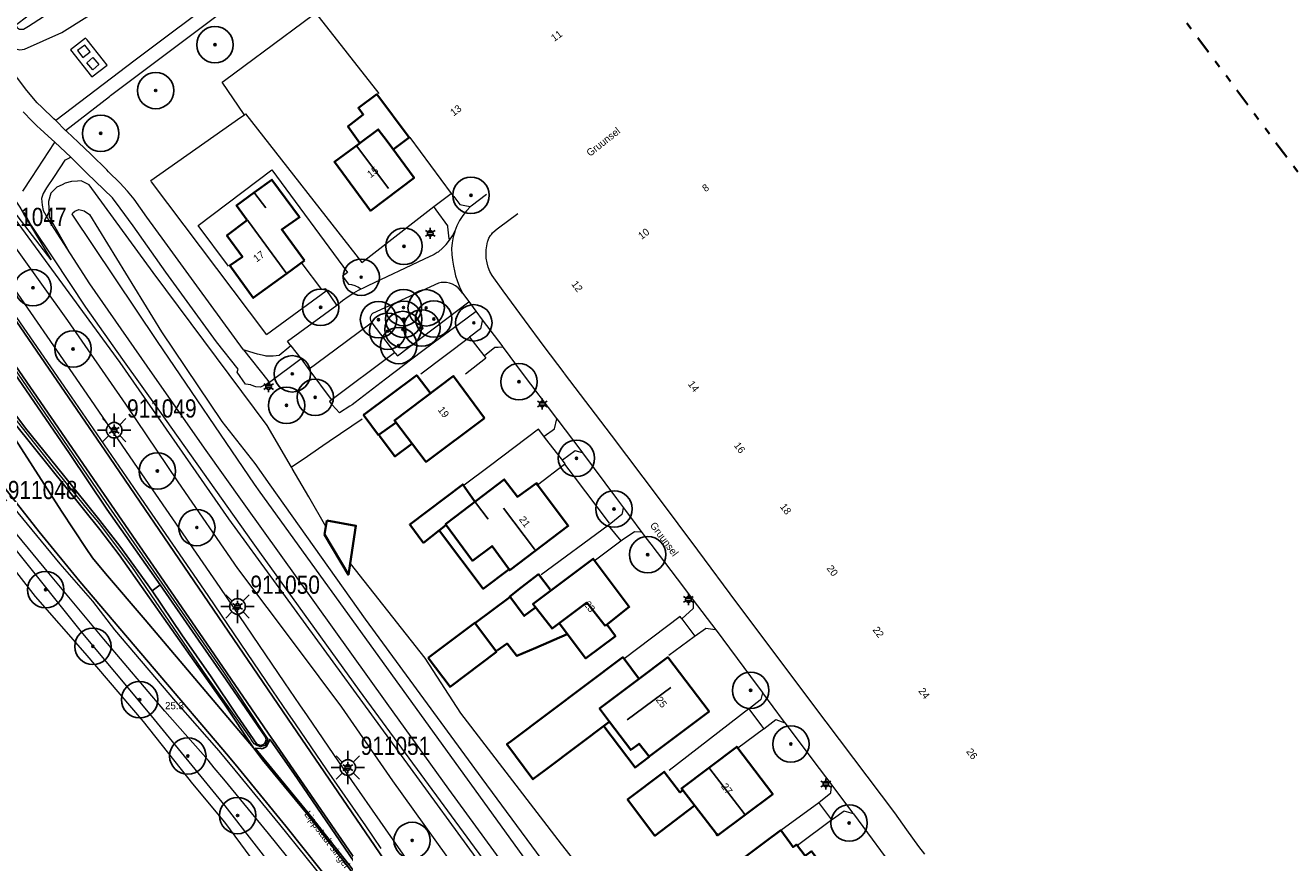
# Model space of a CAD drawing. Header units: metres. Extents: x 169249 to 194689, y 406250 to 412203.
# Tile 25 of 35: x 170061 to 170235, y 406771 to 406884. Entities that reach past the tile are written whole.
import ezdxf
from ezdxf.enums import TextEntityAlignment as Align

# ---------------------------------------------------------------- set-up
doc = ezdxf.new("R2010")
doc.units = ezdxf.units.M
doc.linetypes.add('AL-TEKENBLADGRENS', pattern=[11.5, 2.5, -1.5, 1, -1.5, 1, -1.5, 2.5])
doc.layers.get('0').update_dxf_attribs({"lineweight": 25})
for name, color, linetype, lineweight in [('B-WE-GR-BOOM-S', 90, 'Continuous', 25), ('B-WE-GR-HAAG-G', 90, 'GR-HAAG1', 13), ('B-WE-GW-TALUD_KRUIN-G', 90, 'Continuous', 18), ('B-WE-GW-TALUD_TEEN-G', 90, 'Continuous', 18), ('B-WE-IE-TERREINAFSCHEIDING_KUNSTMATIG_HEKWERK-G', 20, 'IE-TERREINAFSCHEIDING-KUNSTMATIG', 18), ('B-WE-IE-TERREINAFSCHEIDING_KUNSTMATIG_MUUR-G', 90, 'IE-TERREINAFSCHEIDING-KUNSTMATIG-DICHT', 18), ('B-WE-IE-TERREINAFSCHEIDING_KUNSTMATIG_SCHUTTING-G', 90, 'IE-TERREINAFSCHEIDING-KUNSTMATIG-DICHT', 18), ('B-WE-KL-ET_LS_OV_LICHTMAST-S', 190, 'Continuous', 25), ('B-WE-KW-KUNSTWERK-G', 170, 'Continuous', 18), ('B-WE-OG-TOPOGRAFIE_BEBOUWING-G', 1, 'Continuous', 35), ('B-WE-OG-TOPOGRAFIE_TERREIN_AGRARISCH-GV', 92, 'Continuous', 18), ('B-WE-OG-TOPOGRAFIE_TERREIN_GROEN-GV', 92, 'Continuous', 18), ('B-WE-OG-TOPOGRAFIE_WEG_BERM-GV', 62, 'Continuous', 18), ('B-WE-OG-TOPOGRAFIE_WEG_RIJWEG-GV', 252, 'Continuous', 18), ('B-WE-OG-TOPOGRAFIE_WEG_VERHARD-G', 252, 'Continuous', 18), ('X-XX-AL-TEKENBLADGRENS-G', 7, 'AL-TEKENBLADGRENS', 35)]:
    doc.layers.add(name, color=color, linetype=linetype, lineweight=lineweight)
for name, color, linetype in [('B-WE-KG-KADASTRAAL_NOK-G', 7, 'Continuous'), ('B-WE-OG-TOPOGRAFIE_WEG_VERKEERSEILAND-GV', 7, 'Continuous'), ('B-WE-VW-MARKERING-G', 7, 'Continuous'), ('Label_Nummeraanduidingreeks', 7, 'Continuous'), ('Label_Openbareruimte', 7, 'Continuous'), ('Label_Puntobject', 7, 'Continuous')]:
    doc.layers.add(name, color=color, linetype=linetype)
doc.styles.add('ARIAL', font='ARIALN.TTF', dxfattribs={"height": 1})
doc.styles.add('NLCS-ISO', font='txt')
doc.linetypes.add('GR-HAAG1', pattern='A,6,[176,NLCS.SHX,S=0.125,R=0,X=0,Y=0],-2', length=8)
doc.linetypes.add('IE-TERREINAFSCHEIDING-KUNSTMATIG', pattern='A,4,[82,NLCS.SHX,S=0.75,R=90,X=0,Y=0],4,-2', length=10)
doc.linetypes.add('IE-TERREINAFSCHEIDING-KUNSTMATIG-DICHT', pattern='A,8,-1,[82,NLCS.SHX,S=0.75,R=90,X=0,Y=0],-1', length=10)

# ---------------------------------------------------------------- blocks, each defined once
blk = doc.blocks.new('SGR-BOOM_01')
at = {"ltscale": 0.1}
h = blk.add_hatch(color=256, dxfattribs=at)
edge = h.paths.add_edge_path()
edge.add_arc((0, 0), 0.15, 0, 360)
for radius in [2.5, 0.045]:
    blk.add_circle((0, 0), radius)
blk.add_circle((0, 0), 0.15, dxfattribs=at)
blk = doc.blocks.new('B-SIE-WEG_LICHTMAST-SO')
at = {"ltscale": 0.1}
for p, q in [((-0.33, 0.19), (-0.67, 0.39)), ((0, 0.39), (0, 0.77)), ((0.33, 0.19), (0.67, 0.39)), ((-0.33, -0.19), (-0.67, -0.39)), ((0, -0.39), (0, -0.77)), ((0.33, -0.19), (0.67, -0.39))]:
    blk.add_line(p, q, dxfattribs=at)
at = {"flags": 128}
for points in [[(-0.35, 0.15), (0.35, 0.15)], [(-0.35, -0.15), (0.35, -0.15)]]:
    blk.add_lwpolyline(points, dxfattribs=at)
at = {"ltscale": 0.1}
blk.add_circle((0, 0), 0.386, dxfattribs=at)
at = {"style": 'NLCS-ISO'}
blk.add_attdef('TYPE', text='', height=0.549, dxfattribs=at).set_placement((0, 0.77), align=Align.BOTTOM_CENTER)
blk = doc.blocks.new('LM')
for p, q in [((-0.47, 0.61), (-0.47, 1.83)), ((-1.23, 0.3), (-2.09, 1.16)), ((0.29, 0.3), (1.15, 1.16)), ((-1.54, -0.46), (-2.76, -0.46)), ((-1.23, -1.22), (-2.09, -2.08)), ((-0.47, -1.53), (-0.47, -2.75)), ((0.29, -1.21), (1.15, -2.08)), ((0.6, -0.46), (1.82, -0.46))]:
    blk.add_line(p, q)
blk.add_circle((-0.47, -0.46), 1.07)
at = {"color": 7, "style": 'ARIAL'}
blk.add_attdef('MASTNR.', (1.3, 1.28), '', height=2.5, dxfattribs=at)

msp = doc.modelspace()

# ---------------------------------------------------------------- linework, layer by layer
at = {"layer": 'B-WE-GR-HAAG-G'}
for p, q in [((170110.03, 406874.68, 12.2), (170101.29, 406885.76, 12.36)), ((170091.48, 406871.75, 12.2), (170091.48, 406871.75, 12.2))]:
    msp.add_line(p, q, dxfattribs=at)
for points in [[(170091.48, 406871.75, 12.2), (170091.47, 406871.76, 12.2), (170088.44, 406876.23, 12.25)], [(170094.54, 406841.55, 12.06), (170094.45, 406841.67, 12.06), (170078.73, 406862.54, 12.18), (170078.62, 406862.69, 12.18), (170090.99, 406871.41, 12.2), (170091.48, 406871.75, 12.2)], [(170091.48, 406871.75, 12.2), (170091.63, 406871.86, 12.2), (170107.61, 406851.41, 12.07)], [(170141.66, 406815.6, 12.14), (170136.7, 406822.15, 12.13), (170135.52, 406823.7, 12.13)]]:
    msp.add_polyline3d(points, dxfattribs=at)
at = {"layer": 'B-WE-GW-TALUD_KRUIN-G'}
for points in [[(170062.84, 406886.05, 13.2), (170071.77, 406892.66, 13.33), (170082.54, 406900.65, 13.27), (170088.21, 406905.16, 13.17), (170088.73, 406905.08, 13.19), (170089.3, 406904.72, 13.21), (170089.45, 406904.36, 13.23), (170089.45, 406904.33, 13.23), (170089.35, 406903.82, 13.24), (170088.8, 406902.98, 13.24), (170072.13, 406890.55, 13.37), (170061.83, 406883.86, 13.12), (170061.14, 406883.44, 13.11), (170060.58, 406883.44, 13.09), (170060.34, 406883.6, 13.09), (170060.17, 406883.95, 13.09), (170060.2, 406884.19, 13.11), (170061.56, 406885.18, 13.19), (170061.8, 406885.35, 13.19), (170062.84, 406886.05, 13.2)], [(170064.95, 406851.82, 13.17), (170058.74, 406859.86, 13.14)], [(170058.96, 406858.7, 13.17), (170074.35, 406837.68, 13.6), (170089.31, 406816.19, 13.66), (170128.61, 406762.33, 13.52), (170151.09, 406733.35, 13.57), (170156.76, 406726.84, 13.63), (170166.87, 406715.58, 13.66), (170169.3, 406712.73, 13.69), (170170.45, 406711.83, 13.71), (170172.41, 406710.83, 13.69), (170173.52, 406710.35, 13.66), (170179.15, 406708.07, 13.29), (170180.3, 406707.76, 13.29), (170182.97, 406707.39, 13.3), (170185.01, 406707.18, 13.28), (170193.3, 406707.41, 12.91), (170206.38, 406708.44, 12.82), (170209.71, 406709.06, 12.82), (170212.73, 406709.72, 12.8), (170214.9, 406710.28, 12.75), (170222.04, 406713.54, 12.52), (170228.06, 406716.51, 12.33), (170228.68, 406716.82, 12.31)], [(170132.03, 406766.7, 15.84), (170093.64, 406819.88, 15.98), (170092.86, 406820.96, 15.98), (170079.56, 406840.56, 15.87), (170067.83, 406858.08, 14.85), (170067.91, 406858.24, 14.82), (170068.19, 406858.49, 14.83), (170068.71, 406858.72, 14.84), (170069.46, 406858.54, 14.84), (170070.21, 406858.03, 14.86), (170080.08, 406841.89, 15.87), (170088.39, 406829.56, 15.78), (170092.9, 406823.8, 15.72), (170094.98, 406820.87, 15.74), (170108.07, 406802.39, 15.86), (170124.1, 406780.5, 16.01), (170141.12, 406757.46, 15.85)]]:
    msp.add_polyline3d(points, dxfattribs=at)
at = {"layer": 'B-WE-GW-TALUD_TEEN-G'}
for p, q in [((170102.67, 406815.15, 12.31), (170102.67, 406815.15, 12.31)), ((170106.01, 406810.05, 12.26), (170106.01, 406810.05, 12.26))]:
    msp.add_line(p, q, dxfattribs=at)
for points in [[(170057.06, 406884.39, 12.42), (170057.19, 406884.04, 12.44), (170057.31, 406883.7, 12.46), (170057.79, 406882.99, 12.52), (170058.99, 406881.32, 12.54), (170059.51, 406880.92, 12.58), (170060.62, 406880.68, 12.62), (170061.28, 406880.74, 12.64), (170066.4, 406883.07, 12.76), (170072.92, 406887.11, 12.75), (170080.99, 406894.08, 12.77), (170089.46, 406900.6, 12.82), (170091.3, 406902.09, 12.86), (170092.02, 406903.09, 12.85), (170092.01, 406904.25, 12.83), (170091.5, 406905.45, 12.82), (170091.35, 406905.69, 12.81), (170090.8, 406906.54, 12.78), (170090.42, 406906.87, 12.76), (170089.7, 406907.04, 12.76), (170087.09, 406906.73, 12.51), (170063.85, 406889.83, 12.38), (170057.52, 406885.6, 12.41)], [(170042.55, 406878.77, 12.18), (170042.12, 406880.1, 12.17), (170042.17, 406880.98, 12.16), (170042.98, 406881.48, 12.14), (170044.17, 406881.38, 12.12), (170044.84, 406881.32, 12.1), (170046.2, 406880.64, 12.1), (170047.53, 406878.42, 12.3), (170049.32, 406875.12, 12.45), (170049.99, 406874.23, 12.46), (170051.58, 406872.07, 12.48), (170054.57, 406868.04, 12.52), (170057.35, 406863.89, 12.58), (170059.01, 406861.4, 12.61), (170060.61, 406859.02, 12.65), (170060.92, 406858.5, 12.68), (170061.27, 406857.91, 12.73), (170064.95, 406851.82, 13.17)], [(170097.98, 406823.29, 12.18), (170094.6, 406829.04, 11.97), (170078.93, 406850.05, 12.1), (170070.17, 406862.11, 12.32), (170069.07, 406862.64, 12.42), (170068.56, 406862.62, 12.5), (170067.71, 406862.55, 12.52), (170066.86, 406862.35, 12.55), (170066.46, 406862.13, 12.55), (170065.73, 406861.77, 12.55), (170064.88, 406860.97, 12.55), (170064.56, 406859.83, 12.56), (170064.66, 406857.72, 12.76), (170067.54, 406852.62, 13.02)], [(170102.67, 406815.15, 12.31), (170100.36, 406819.24, 12.32), (170098.07, 406823.13, 12.18), (170097.98, 406823.29, 12.18)], [(170106.01, 406810.05, 12.26), (170116.28, 406797.03, 12.45), (170121.21, 406789.5, 12.8), (170135.02, 406771.46, 12.54), (170147.16, 406756.04, 12.43), (170154.74, 406746.5, 12.66)]]:
    msp.add_polyline3d(points, dxfattribs=at)
at = {"layer": 'B-WE-IE-TERREINAFSCHEIDING_KUNSTMATIG_HEKWERK-G'}
msp.add_line((170107.61, 406851.41, 12.07), (170117.52, 406859.14, 11.79), dxfattribs=at)
for points in [[(170088.44, 406876.23, 12.25), (170088.76, 406876.47, 12.25), (170091.42, 406878.44, 12.28), (170099.56, 406884.48, 12.35), (170100.98, 406885.54, 12.36), (170101.29, 406885.76, 12.36)], [(170094.54, 406841.55, 12.06), (170102.72, 406847.54, 12.05), (170102.73, 406847.55, 12.05)]]:
    msp.add_polyline3d(points, dxfattribs=at)
at = {"layer": 'B-WE-IE-TERREINAFSCHEIDING_KUNSTMATIG_MUUR-G'}
msp.add_line((170115.74, 406836.15, 12.12), (170122.41, 406841.18, 11.97), dxfattribs=at)
at = {"layer": 'B-WE-IE-TERREINAFSCHEIDING_KUNSTMATIG_SCHUTTING-G'}
msp.add_line((170097.98, 406823.29, 12.15), (170097.98, 406823.29, 12.15), dxfattribs=at)
msp.add_polyline3d([(170107.66, 406829.89, 11.98), (170106.24, 406828.92, 12.01), (170103.16, 406826.82, 12.06), (170102.29, 406826.23, 12.08), (170099.56, 406824.37, 12.13), (170097.98, 406823.29, 12.15)], dxfattribs=at)
at = {"layer": 'B-WE-KG-KADASTRAAL_NOK-G'}
for p, q in [((170092.82, 406861.07, 16.73), (170092.83, 406861.04, 16.73)), ((170097.32, 406849.9, 19.34), (170097.3, 406849.92, 19.34)), ((170144.12, 406788.55, 20.72), (170150.09, 406793.03, 20.67))]:
    msp.add_line(p, q, dxfattribs=at)
for points in [[(170106.94, 406867.43, 19.95), (170106.94, 406867.43, 19.95), (170111.29, 406861.59, 19.96)], [(170092.83, 406861.04, 16.73), (170092.93, 406860.92, 16.73), (170094.43, 406858.93, 16.73)], [(170097.3, 406849.92, 19.34), (170097.2, 406850.05, 19.34), (170092.05, 406857.09, 19.28), (170091.95, 406857.24, 19.28)], [(170124.99, 406816.14, 19), (170123.27, 406818.45, 18.91), (170123.26, 406818.46, 18.91)], [(170127.11, 406817.66, 20.98), (170131.37, 406812.03, 20.99), (170131.43, 406811.94, 20.99)], [(170155.38, 406781.98, 21.17), (170155.48, 406781.84, 21.17), (170160.16, 406775.69, 21.17), (170160.23, 406775.6, 21.17)]]:
    msp.add_polyline3d(points, dxfattribs=at)
at = {"layer": 'B-WE-KW-KUNSTWERK-G'}
for points in [[(170069.54, 406881.33, 12.54), (170068.56, 406880.58, 12.55), (170069.3, 406879.63, 12.54), (170070.27, 406880.39, 12.54), (170069.54, 406881.33, 12.54)], [(170070.67, 406879.6, 12.54), (170071.5, 406878.64, 12.54), (170070.67, 406877.92, 12.53), (170069.85, 406878.87, 12.54), (170070.67, 406879.6, 12.54)]]:
    msp.add_polyline3d(points, dxfattribs=at)
at = {"layer": 'B-WE-OG-TOPOGRAFIE_BEBOUWING-G'}
for p, q in [((170107.36, 406867.85, 14.66), (170107.38, 406867.82, 14.66)), ((170099.73, 406851.69, 14.33), (170097.3, 406849.92, 14.33)), ((170102.82, 406815.99, 13.93), (170102.67, 406815.15, 13.93)), ((170127.96, 406805.42, 14.81), (170123.29, 406801.96, 14.81)), ((170145.67, 406794.31, 14.96), (170143.68, 406796.93, 14.96)), ((170151.74, 406778.89, 15.11), (170151.75, 406778.9, 15.11))]:
    msp.add_line(p, q, dxfattribs=at)
for points in [[(170111.94, 406866.98, 14.66), (170114.14, 406868.63, 14.66), (170109.7, 406874.55, 14.66), (170107.16, 406872.68, 14.66), (170107.21, 406872.61, 14.66), (170107.83, 406871.76, 14.66), (170107.77, 406871.71, 14.66), (170105.71, 406870.14, 14.66), (170105.74, 406870.1, 14.66), (170107.36, 406867.85, 14.66)], [(170107.36, 406867.85, 16.27), (170109.88, 406869.73, 16.27), (170111.1, 406868.1, 16.27), (170114.82, 406863.08, 16.27), (170108.83, 406858.55, 16.27), (170103.87, 406865.25, 16.27), (170107.31, 406867.81, 16.27), (170107.36, 406867.85, 16.27)], [(170092.83, 406861.04, 14.33), (170095.28, 406862.81, 14.33), (170099.07, 406857.65, 14.33), (170096.63, 406855.96, 14.33), (170099.73, 406851.69, 14.33)], [(170097.3, 406849.92, 14.33), (170092.7, 406846.56, 14.33), (170089.47, 406851.02, 14.33), (170091.21, 406852.22, 14.33), (170089.09, 406855.16, 14.33), (170091.88, 406857.23, 14.33), (170090.4, 406859.28, 14.33), (170092.83, 406861.04, 14.33)], [(170112.2, 406829.35, 18.01), (170110.02, 406827.79, 18.01), (170109.92, 406827.71, 18.01), (170107.94, 406830.36, 18.01), (170107.86, 406830.47, 18.01), (170107.95, 406830.54, 18.01), (170115.17, 406835.94, 18.01), (170115.24, 406835.84, 18.01), (170117.01, 406833.5, 18.01)], [(170124.49, 406830.05, 17.05), (170120.22, 406835.83, 17.05), (170120.17, 406835.79, 17.05), (170112.11, 406829.72, 17.05), (170116.34, 406824.15, 17.05), (170116.45, 406824.01, 17.05), (170124.49, 406830.05, 17.05)], [(170114.48, 406826.49, 16.02), (170112.18, 406824.77, 16.02), (170112.08, 406824.9, 16.02), (170110.05, 406827.61, 16.02)], [(170123.1, 406818.64, 14.77), (170121.51, 406820.92, 14.77), (170114.22, 406815.44, 14.77), (170114.24, 406815.4, 14.77), (170116.03, 406813.01, 14.77), (170116.1, 406812.92, 14.77), (170118.32, 406814.64, 14.77), (170119.18, 406815.31, 14.77)], [(170131.77, 406820.89, 14.98), (170131.62, 406821.1, 14.98), (170129.02, 406819.2, 14.98), (170127.21, 406821.62, 14.98), (170120.44, 406816.45, 14.98), (170119.13, 406815.45, 14.98), (170122.86, 406810.43, 14.98), (170125.52, 406812.44, 14.98), (170127.78, 406809.37, 14.98), (170127.95, 406809.14, 14.98), (170136.01, 406815.23, 14.98), (170131.77, 406820.89, 14.98)], [(170102.67, 406815.15, 13.93), (170102.48, 406814.06, 13.93), (170105.78, 406808.5, 13.95), (170106.01, 406810.05, 13.94)], [(170106.01, 406810.05, 13.94), (170106.81, 406815.24, 13.91), (170102.82, 406815.99, 13.93)], [(170127.84, 406809.22, 15.17), (170124.31, 406806.58, 15.18), (170118.31, 406814.57, 15.11)], [(170141.09, 406801.5, 19.24), (170141.21, 406801.6, 19.24), (170144.39, 406804.09, 19.24), (170139.44, 406810.71, 19.24), (170131.17, 406804.53, 19.24), (170131.14, 406804.5, 19.24), (170133.77, 406801.1, 19.24), (170138.57, 406804.68, 19.24), (170141.09, 406801.5, 19.24)], [(170133.52, 406806.48, 14.63), (170131.93, 406808.59, 14.63), (170129.55, 406806.76, 14.63), (170127.97, 406805.54, 14.63), (170129.96, 406802.86, 14.63), (170131.48, 406804.02, 14.63)], [(170116.75, 406797.07, 14.78), (170119.76, 406793.1, 14.78), (170126.12, 406797.92, 14.78), (170123.17, 406801.92, 14.78), (170116.75, 406797.07, 14.78)], [(170134.81, 406801.83, 16.43), (170138.32, 406797.11, 16.43), (170138.39, 406797.02, 16.43), (170142.49, 406800.06, 16.43), (170141.34, 406801.61, 16.43)], [(170126.22, 406798.08, 14.95), (170127.6, 406799.04, 14.95), (170128.9, 406797.42, 14.95), (170128.95, 406797.35, 14.95), (170131.54, 406798.47, 14.95), (170135.87, 406800.36, 14.95)], [(170143.68, 406796.93, 14.96), (170143.49, 406797.18, 14.96), (170128.14, 406785.64, 14.96), (170127.56, 406785.2, 14.96), (170131.13, 406780.42, 14.96), (170131.15, 406780.39, 14.96), (170132.87, 406781.69, 14.96), (170141.56, 406788.23, 14.96)], [(170147.14, 406783.51, 17.28), (170145.74, 406785.28, 17.28), (170144.6, 406784.43, 17.28), (170141.68, 406788.31, 17.28), (170140.31, 406790.12, 17.28), (170145.63, 406794.12, 17.28), (170149.67, 406797.16, 17.28), (170155.36, 406789.71, 17.28), (170147.14, 406783.51, 17.28)], [(170147.13, 406783.46, 15.16), (170145.19, 406782, 15.16), (170140.91, 406787.7, 15.16)], [(170151.74, 406778.89, 16.66), (170156.36, 406772.88, 16.66), (170156.52, 406772.67, 16.66), (170164.11, 406778.35, 16.66), (170159.15, 406784.86, 16.66), (170151.55, 406779.14, 16.66), (170151.68, 406778.97, 16.66), (170151.74, 406778.89, 16.66)], [(170153.29, 406776.74, 15.11), (170147.92, 406772.64, 15.11), (170144.15, 406777.61, 15.11), (170149.13, 406781.39, 15.11), (170149.19, 406781.43, 15.11), (170151.29, 406778.67, 15.11), (170151.35, 406778.6, 15.11), (170151.74, 406778.89, 15.11)], [(170163.05, 406771.78, 15.21), (170152.92, 406764.18, 15.15), (170154.93, 406761.43, 15.15), (170156.48, 406759.31, 15.16), (170161.17, 406762.83, 15.16), (170161.6, 406763.14, 16.92), (170164.23, 406759.7, 16.92), (170164.49, 406759.35, 16.92), (170164.71, 406759.06, 16.92), (170165.52, 406759.73, 16.92), (170166.67, 406758.14, 16.92), (170173.54, 406763.28, 16.92), (170172.34, 406764.84, 16.92), (170173.17, 406765.47, 16.92), (170169.45, 406770.51, 16.92), (170168.58, 406769.86, 16.92), (170167.39, 406771.43, 16.92), (170166.91, 406771.07, 17.02), (170166.45, 406771.7, 15.16), (170165.2, 406773.4, 15.22), (170163.05, 406771.78, 15.21)]]:
    msp.add_polyline3d(points, dxfattribs=at)
at = {"layer": 'B-WE-OG-TOPOGRAFIE_TERREIN_AGRARISCH-GV'}
msp.add_polyline3d([(170161.98, 406684.83, 11.84), (170155.06, 406691.67, 11.67), (170149.12, 406697.96, 11.73), (170134.51, 406714.36, 11.72), (170125.04, 406725.93, 11.73), (170113.85, 406740.56, 11.76), (170088.78, 406774.52, 11.8), (170084.39, 406779.76, 11.76), (170077.62, 406788.33, 11.71), (170069.58, 406797.75, 11.7), (170062.77, 406805.5, 11.61), (170059.55, 406809.65, 11.62)], dxfattribs=at)
at = {"layer": 'B-WE-OG-TOPOGRAFIE_TERREIN_GROEN-GV'}
msp.add_polyline3d([(170058.97, 406854.96, 12.14), (170060.25, 406853.15, 12.13), (170067.19, 406843.46, 12.26), (170075.16, 406831.97, 12.34), (170082.36, 406821.29, 12.29), (170090.56, 406809.39, 12.23), (170098.62, 406798.63, 12.19), (170104.85, 406790.33, 12.28), (170111.86, 406780.17, 12.27), (170119.19, 406769.97, 12.22), (170120.83, 406767.77, 12.24), (170126.92, 406759.61, 12.32), (170135.65, 406747.69, 12.32), (170136.6, 406746.53, 12.31), (170141.33, 406740.75, 12.3), (170145.83, 406735.62, 12.23), (170150.04, 406731.49, 12.24)], dxfattribs=at)
at = {"layer": 'B-WE-OG-TOPOGRAFIE_WEG_BERM-GV'}
for points in [[(170056.87, 406848.59, 12.39), (170067.18, 406833.69, 12.43), (170076.73, 406819.79, 12.49), (170086.44, 406805.65, 12.46), (170095.36, 406792.54, 12.49), (170097.42, 406789.52, 12.5), (170098.45, 406788.01, 12.51), (170102.76, 406781.68, 12.54), (170108.12, 406774.01, 12.6), (170110.24, 406770.9, 12.54)], [(170058.52, 406849.72, 12.39), (170068.83, 406834.82, 12.43), (170078.37, 406820.92, 12.49), (170088.1, 406806.78, 12.46), (170097.01, 406793.66, 12.49), (170099.07, 406790.64, 12.5), (170100.1, 406789.13, 12.51), (170104.41, 406782.81, 12.54), (170111.89, 406772.05, 12.54), (170117.07, 406764.65, 12.56)], [(170103.58, 406765.22, 12.68), (170096.35, 406774.2, 12.57), (170090.21, 406781.66, 12.57), (170088.89, 406783.27, 12.57), (170088.04, 406784.3, 12.57), (170082.06, 406791.09, 12.48), (170073.7, 406800.95, 12.47), (170070.65, 406804.87, 12.49), (170066.17, 406809.99, 12.45), (170059.74, 406817.82, 12.39)], [(170179.41, 406675.78, 12.89), (170173.1, 406681.78, 12.9), (170163.34, 406691.34, 12.93), (170154.74, 406700.2, 12.91), (170144.05, 406711.77, 12.95), (170143.2, 406712.68, 12.95), (170133.5, 406723.71, 12.91), (170127.01, 406731.69, 12.88), (170119.83, 406740.77, 12.81), (170118.94, 406741.92, 12.81), (170110.37, 406753.07, 12.76), (170109.41, 406754.31, 12.76), (170107.29, 406757.09, 12.73), (170102.34, 406763.58, 12.69), (170102.02, 406763.96, 12.68), (170094.8, 406772.93, 12.57), (170088.67, 406780.39, 12.57), (170087.35, 406781.99, 12.57), (170086.52, 406783, 12.57), (170080.55, 406789.78, 12.48), (170072.17, 406799.66, 12.47), (170064.63, 406808.71, 12.45), (170058.17, 406816.58, 12.39), (170058.16, 406816.6, 12.39)], [(170060.14, 406811.83, 12.19), (170069.24, 406800.44, 12.18), (170078.27, 406789.62, 12.15), (170088.81, 406776.76, 12.31), (170099.13, 406763.41, 12.6), (170105.04, 406755.23, 12.59), (170119.41, 406735.34, 12.56), (170128.16, 406724.57, 12.69), (170144.69, 406705.17, 12.69), (170158.82, 406691.21, 12.81), (170165.03, 406685.51, 12.94), (170165.98, 406684.39, 12.97), (170166.51, 406683.68, 12.99), (170166.6, 406682.95, 13)]]:
    msp.add_polyline3d(points, dxfattribs=at)
at = {"layer": 'B-WE-OG-TOPOGRAFIE_WEG_RIJWEG-GV'}
msp.add_polyline3d([(170054.71, 406844.32, 12.43), (170064.07, 406830.71, 12.5), (170072.46, 406818.43, 12.54), (170080.53, 406806.78, 12.57), (170088.61, 406795.1, 12.61), (170093.99, 406787.01, 12.64), (170094.72, 406785.91, 12.65), (170094.55, 406785.41, 12.68), (170094.33, 406785.04, 12.67), (170093.72, 406784.86, 12.65), (170093.2, 406785.03, 12.63), (170092.83, 406785.25, 12.63), (170092.44, 406785.87, 12.62), (170092.25, 406786.17, 12.61), (170086.39, 406794.48, 12.58), (170076.02, 406809.66, 12.56), (170072.68, 406814.11, 12.56), (170071.63, 406815.49, 12.56), (170070.11, 406817.31, 12.52), (170065.08, 406823.53, 12.5), (170058.59, 406831.74, 12.46)], dxfattribs=at)
at = {"layer": 'B-WE-OG-TOPOGRAFIE_WEG_VERHARD-G'}
for p, q in [((170065.55, 406870.96, 12.29), (170066.91, 406869.59, 12.23)), ((170065.43, 406867.99, 12.26), (170067.65, 406865.9, 12.21)), ((170114.23, 406868.6, 11.95), (170119.92, 406860.93, 11.82)), ((170117.52, 406859.14, 11.79), (170119.92, 406860.93, 11.82)), ((170109, 406843.15, 11.86), (170109, 406843.15, 11.86)), ((170109, 406843.15, 11.84), (170112.12, 406839.08, 11.94)), ((170126.99, 406839.82, 11.91), (170127.01, 406839.82, 11.91)), ((170099.28, 406838.18, 11.93), (170094.94, 406834.93, 11.95)), ((170131.75, 406820.88, 12.09), (170131.77, 406820.89, 12.09)), ((170141.49, 406815.3, 12), (170132.27, 406808.51, 12)), ((170141.49, 406815.3, 12), (170143.24, 406813.15, 12.02)), ((170139.75, 406810.56, 12.04), (170143.24, 406813.15, 12.02)), ((170153.17, 406805.06, 11.85), (170153.17, 406805.01, 11.85)), ((170151.59, 406802.47, 12), (170153.39, 406800.08, 12)), ((170143.68, 406796.93, 12), (170143.64, 406796.9, 12)), ((170162.69, 406792.35, 11.87), (170162.68, 406792.3, 11.87)), ((170160.83, 406790.07, 11.99), (170149.87, 406781.59, 12.12)), ((170165.2, 406773.4, 12.38), (170170.45, 406777.2, 12.04)), ((170172.23, 406774.8, 12.06), (170170.45, 406777.2, 12.04)), ((170175.19, 406775.64, 11.84), (170182.25, 406766.13, 11.86)), ((170172.23, 406774.8, 12.06), (170167.52, 406771.31, 12.33))]:
    msp.add_line(p, q, dxfattribs=at)
for points in [[(170066.91, 406869.59, 12.23), (170072.95, 406874.27, 12.49), (170073.09, 406874.37, 12.49), (170086.65, 406884.58, 12.63), (170107.21, 406900.12, 12.75)], [(170099.33, 406896.53, 12.62), (170088.91, 406888.57, 12.66), (170076.48, 406879.24, 12.58), (170065.55, 406870.96, 12.29)], [(170070.52, 406876.94, 12.55), (170072.63, 406878.55, 12.6), (170072.1, 406879.22, 12.61), (170069.86, 406882.02, 12.64), (170069.64, 406882.29, 12.64), (170067.58, 406880.67, 12.62), (170070.48, 406877, 12.56), (170070.52, 406876.94, 12.55)], [(170065.55, 406870.96, 12.29), (170065.31, 406871.18, 12.3), (170063.63, 406872.78, 12.33), (170062.99, 406873.39, 12.35), (170061.58, 406875.06, 12.37), (170057.84, 406879.98, 12.34)], [(170065.43, 406867.99, 12.26), (170064.53, 406868.78, 12.31), (170063.43, 406869.79, 12.31), (170063.01, 406870.17, 12.31), (170062.31, 406870.88, 12.34), (170061.08, 406872.13, 12.4)], [(170091.36, 406839.42, 11.97), (170085.31, 406847.71, 12.04), (170080.56, 406854.27, 12), (170078.1, 406857.65, 11.96), (170077.2, 406858.92, 12), (170076.33, 406860.12, 11.99), (170075.44, 406861.24, 11.99), (170074.38, 406862.37, 12), (170072.81, 406863.9, 12.02), (170072.57, 406864.15, 12.03), (170070.41, 406866.3, 12.07), (170068.62, 406867.98, 12.13), (170067.08, 406869.43, 12.22), (170066.91, 406869.59, 12.23)], [(170061.04, 406861.23, 12.51), (170062.27, 406863.12, 12.45), (170064.59, 406866.69, 12.31), (170065.37, 406867.9, 12.26), (170065.43, 406867.99, 12.26)], [(170067.65, 406865.9, 12.21), (170067.5, 406865.83, 12.22), (170066.84, 406865.5, 12.26), (170066.8, 406865.48, 12.26), (170065.32, 406863.26, 12.33), (170064.28, 406861.69, 12.38), (170063.83, 406860.92, 12.42), (170063.6, 406860.22, 12.45), (170063.67, 406859.31, 12.51), (170063.85, 406858.56, 12.54), (170064.87, 406856.75, 12.71), (170067.54, 406852.62, 13.02)], [(170094.94, 406834.93, 11.95), (170094.16, 406834.54, 12.01), (170093.71, 406834.31, 12.05), (170093.06, 406834.34, 12.05), (170092.4, 406834.59, 12.15), (170092.36, 406834.61, 12.15), (170091.66, 406834.73, 12.11), (170090.5, 406836.34, 12.09), (170090.65, 406836.75, 12.07), (170087.67, 406840.53, 12.12), (170080.68, 406850.11, 12.09), (170076.19, 406856.46, 12.03), (170074.39, 406858.9, 12.07), (170073.34, 406860.33, 12.04), (170072.19, 406861.47, 12.05), (170069.84, 406863.72, 12.09), (170069.8, 406863.76, 12.09), (170067.65, 406865.9, 12.21)], [(170089.28, 406850.92, 11.95), (170085.13, 406856.5, 11.97), (170095.27, 406864.16, 11.99), (170105.65, 406850.06, 11.81), (170104.98, 406849.55, 11.81), (170105.07, 406849.43, 11.81), (170105.8, 406848.45, 11.82), (170106.23, 406848.39, 11.81), (170106.65, 406848.27, 11.81), (170106.83, 406848.2, 11.81), (170107.07, 406848.09, 11.81), (170107.33, 406847.93, 11.81), (170107.45, 406847.86, 11.81)], [(170119.92, 406860.93, 11.82), (170120.27, 406860.49, 11.78), (170121.1, 406859.42, 11.68), (170122.03, 406859.24, 11.74), (170122.58, 406859.13, 11.77)], [(170124.76, 406860.77, 11.76), (170122.65, 406859.19, 11.77), (170122.58, 406859.13, 11.77)], [(170119.65, 406854.64, 11.62), (170119.64, 406854.67, 11.62), (170119.46, 406856.32, 11.64), (170119.46, 406856.37, 11.64), (170119.45, 406856.45, 11.64), (170117.85, 406858.68, 11.76), (170117.52, 406859.14, 11.79)], [(170122.58, 406859.13, 11.77), (170122.01, 406858.54, 11.77), (170121.51, 406857.9, 11.77), (170121.07, 406857.21, 11.78), (170120.7, 406856.48, 11.78), (170120.4, 406855.72, 11.78)], [(170131.07, 406760.21, 13.59), (170107.32, 406792.59, 13.6), (170093.59, 406811.62, 13.64), (170092.69, 406812.88, 13.64), (170079.85, 406831.01, 13.62), (170074.78, 406838.12, 13.55), (170069.68, 406845.29, 13.48), (170065.3, 406851.93, 13.07), (170062.31, 406856.38, 12.74), (170062.11, 406856.72, 12.72), (170061.21, 406858.32, 12.62)], [(170185.01, 406770.11, 11.92), (170184.2, 406771.17, 11.91), (170182.52, 406773.46, 11.88), (170180.87, 406775.78, 11.85), (170171.47, 406788.31, 11.84), (170159.19, 406804.67, 11.72), (170153.81, 406811.91, 11.72), (170148.41, 406819.12, 11.72), (170141.93, 406827.7, 11.76), (170135.49, 406836.16, 11.8), (170135.42, 406836.25, 11.8), (170132.69, 406839.88, 11.8), (170129.99, 406843.53, 11.81), (170127.06, 406847.54, 11.82), (170125.53, 406849.63, 11.83), (170125.24, 406850.19, 11.83), (170125.01, 406850.78, 11.83), (170124.84, 406851.39, 11.83), (170124.73, 406852.01, 11.83), (170124.7, 406852.65, 11.83), (170124.72, 406853.19, 11.83), (170124.79, 406853.73, 11.83), (170124.92, 406854.26, 11.83), (170124.95, 406854.37, 11.83), (170125.09, 406854.78, 11.83), (170125.33, 406855.15, 11.84), (170125.45, 406855.29, 11.84), (170125.61, 406855.49, 11.84), (170125.94, 406855.82, 11.84), (170125.99, 406855.87, 11.84), (170126.42, 406856.2, 11.84), (170129.05, 406858.15, 11.84)], [(170104.21, 406845.56, 11.81), (170104.95, 406846.19, 11.81), (170105.73, 406846.76, 11.8), (170106.55, 406847.28, 11.8), (170107.19, 406847.65, 11.8), (170107.43, 406847.76, 11.8), (170107.85, 406847.97, 11.79), (170108.52, 406848.27, 11.79), (170116.24, 406851.92, 11.79), (170117.53, 406852.52, 11.79), (170117.58, 406852.56, 11.79), (170118, 406852.83, 11.79), (170118.15, 406852.92, 11.79), (170118.72, 406853.39, 11.8), (170119.24, 406853.92, 11.8), (170119.69, 406854.48, 11.79), (170120.08, 406855.08, 11.79), (170120.09, 406855.1, 11.79), (170120.4, 406855.72, 11.78)], [(170120.4, 406855.72, 11.78), (170120.39, 406855.66, 11.78), (170120.18, 406854.95, 11.78), (170120.04, 406854.15, 11.77), (170119.97, 406853.35, 11.77), (170119.98, 406852.54, 11.77), (170120.07, 406851.74, 11.76), (170120.23, 406850.95, 11.76), (170120.36, 406850.28, 11.76), (170120.52, 406849.62, 11.76), (170120.73, 406848.96, 11.76), (170121.06, 406848.08, 11.8), (170121.36, 406847.45, 11.84), (170121.47, 406847.22, 11.85)], [(170067.54, 406852.62, 13.02), (170070.21, 406848.49, 13.34), (170078.06, 406837.17, 13.72), (170085.94, 406825.93, 13.7), (170091.43, 406818.27, 13.7), (170111.08, 406790.83, 13.7), (170119.54, 406779.02, 13.71), (170135.27, 406757.49, 13.73)], [(170104.21, 406845.56, 11.81), (170102.71, 406847.73, 11.85), (170102.66, 406847.8, 11.85), (170102.15, 406847.72, 11.85), (170099.43, 406851.28, 11.85)], [(170121.47, 406847.22, 11.85), (170121.2, 406847.6, 11.85), (170120.88, 406847.94, 11.85), (170120.51, 406848.22, 11.85), (170120.1, 406848.45, 11.85), (170119.66, 406848.6, 11.85), (170119.28, 406848.67, 11.85), (170118.9, 406848.7, 11.86), (170118.52, 406848.67, 11.86), (170118.15, 406848.6, 11.86), (170109.1, 406844.4, 11.84), (170108.96, 406844.27, 11.84), (170108.85, 406844.12, 11.84), (170108.79, 406843.94, 11.84), (170108.76, 406843.71, 11.84), (170108.8, 406843.47, 11.84), (170108.91, 406843.27, 11.84), (170109, 406843.15, 11.84)], [(170121.47, 406847.22, 11.85), (170122.32, 406846.08, 11.84), (170123.3, 406844.76, 11.84), (170124.19, 406843.57, 11.83), (170126.99, 406839.82, 11.81)], [(170097.89, 406839.99, 11.87), (170097.41, 406840.6, 11.8), (170104.19, 406845.55, 11.81), (170104.21, 406845.56, 11.81)], [(170112.12, 406839.08, 11.94), (170112.2, 406838.99, 11.94), (170112.52, 406838.58, 11.93), (170122.32, 406846.04, 11.84)], [(170109, 406843.15, 11.86), (170108.9, 406843.08, 11.86), (170103.9, 406839.36, 11.79), (170100.41, 406836.76, 11.74), (170100.39, 406836.74, 11.74)], [(170123.36, 406844.68, 11.9), (170121.05, 406842.98, 11.96), (170117.63, 406840.47, 12.04), (170115.83, 406839.15, 12.08), (170110.89, 406835.38, 12.06), (170106.71, 406832.18, 12.05), (170106.28, 406831.86, 12.05), (170105.98, 406831.67, 12.05), (170104.55, 406830.76, 12.04), (170103.56, 406831.88, 11.95), (170103.22, 406832.34, 11.94), (170103.19, 406832.38, 11.94), (170112.12, 406839.08, 11.94), (170112.12, 406839.08, 11.94)], [(170124.21, 406843.5, 11.83), (170124.13, 406843.17, 11.84), (170123.95, 406842.33, 11.87), (170123.95, 406842.33, 11.87), (170122.41, 406841.18, 11.97), (170122.41, 406841.18, 11.97)], [(170097.89, 406839.99, 11.87), (170097.6, 406839.75, 11.88), (170096.28, 406838.63, 11.92), (170095.45, 406838.55, 11.94), (170095.1, 406838.55, 11.95), (170094.76, 406838.54, 11.96), (170094.5, 406838.54, 11.96), (170094.32, 406838.59, 11.96), (170093.28, 406838.83, 11.95), (170091.64, 406839.33, 11.97), (170091.36, 406839.42, 11.97)], [(170103.44, 406832.59, 11.87), (170100.41, 406836.71, 11.8), (170099.32, 406838.19, 11.77), (170099.29, 406838.22, 11.77), (170097.9, 406839.97, 11.87), (170097.89, 406839.99, 11.87)], [(170122.41, 406841.18, 11.97), (170122.42, 406841.16, 11.97), (170124.38, 406838.67, 11.98), (170124.68, 406838.29, 11.98), (170124.63, 406838.25, 11.98), (170121.86, 406836.09, 11.96)], [(170124.48, 406838.66, 11.97), (170125.9, 406839.81, 11.91), (170126.35, 406839.81, 11.91), (170126.99, 406839.82, 11.91)], [(170126.99, 406839.82, 11.81), (170127.06, 406839.74, 11.81), (170129.68, 406836.23, 11.79), (170134.4, 406829.99, 11.9), (170134.42, 406829.96, 11.9)], [(170091.36, 406839.42, 11.97), (170094.71, 406835.22, 11.95), (170094.94, 406834.93, 11.95)], [(170132.66, 406827.55, 12.05), (170132.67, 406827.55, 12.05), (170134.1, 406828.59, 12.01), (170134.42, 406829.96, 11.9)], [(170134.42, 406829.96, 11.9), (170137.71, 406825.6, 11.8), (170137.96, 406825.28, 11.79)], [(170132.66, 406827.55, 12.05), (170131.9, 406828.54, 12.07), (170125.32, 406823.51, 12.09), (170121.69, 406820.84, 12.1)], [(170135.2, 406824.25, 11.9), (170135.06, 406824.43, 11.91), (170132.89, 406827.25, 12.04), (170132.66, 406827.55, 12.05)], [(170131.77, 406820.89, 12.09), (170135.49, 406823.69, 12.09), (170135.58, 406823.76, 12.09), (170135.2, 406824.25, 11.9)], [(170137.96, 406825.28, 11.79), (170136.94, 406825.56, 11.81), (170135.2, 406824.25, 11.9)], [(170137.96, 406825.28, 11.79), (170142.64, 406818.99, 11.79), (170143.87, 406817.35, 11.79), (170146.68, 406813.6, 11.79), (170147.34, 406812.72, 11.79), (170151.82, 406806.79, 11.79), (170153.15, 406805.03, 11.8), (170153.17, 406805.01, 11.8)], [(170143.57, 406817.7, 11.84), (170143.41, 406816.99, 11.89), (170143.36, 406816.78, 11.9), (170141.84, 406815.57, 11.98), (170141.49, 406815.3, 12)], [(170143.24, 406813.15, 12.02), (170143.43, 406813.29, 12.01), (170145.09, 406814.45, 11.91), (170145.98, 406814.43, 11.85)], [(170153.17, 406805.01, 11.85), (170153.19, 406803.86, 11.88), (170151.59, 406802.47, 12)], [(170153.17, 406805.01, 11.8), (170156.27, 406800.94, 11.8), (170156.32, 406800.88, 11.8), (170161.03, 406794.51, 11.81), (170162.64, 406792.35, 11.81), (170162.68, 406792.3, 11.81)], [(170151.59, 406802.47, 12), (170151.46, 406802.63, 12), (170151.36, 406802.76, 12), (170151.36, 406802.76, 12), (170143.68, 406796.93, 12)], [(170149.82, 406797.44, 12.09), (170153.3, 406800.02, 12), (170153.39, 406800.08, 12)], [(170153.39, 406800.08, 12), (170153.43, 406800.12, 12), (170154.85, 406801.12, 11.92), (170154.92, 406801.18, 11.92), (170156.2, 406801, 11.86)], [(170162.68, 406792.3, 11.87), (170162.45, 406791.35, 11.92), (170162.4, 406791.32, 11.92), (170162.37, 406791.29, 11.92), (170160.89, 406790.12, 11.99), (170160.83, 406790.07, 11.99)], [(170162.68, 406792.3, 11.81), (170165.56, 406788.44, 11.82), (170165.77, 406788.16, 11.82)], [(170160.83, 406790.07, 11.99), (170162.57, 406787.73, 12.02), (170162.83, 406787.38, 12.02), (170162.86, 406787.33, 12.02)], [(170159.32, 406784.7, 12.17), (170162.85, 406787.32, 12.02), (170162.86, 406787.33, 12.02)], [(170162.86, 406787.33, 12.02), (170164.52, 406788.62, 11.97), (170165.77, 406788.16, 11.82)], [(170165.77, 406788.16, 11.82), (170170.47, 406781.89, 11.83), (170172.21, 406779.58, 11.83), (170175.08, 406775.78, 11.84), (170175.19, 406775.64, 11.84)], [(170170.45, 406777.2, 12.04), (170170.67, 406777.38, 12.03), (170172.1, 406778.54, 11.97), (170172.2, 406779.51, 11.95)], [(170175.19, 406775.64, 11.84), (170174.89, 406775.72, 11.85), (170173.9, 406775.99, 11.88), (170172.47, 406774.97, 12.03), (170172.23, 406774.8, 12.06)]]:
    msp.add_polyline3d(points, dxfattribs=at)
at = {"layer": 'B-WE-OG-TOPOGRAFIE_WEG_VERKEERSEILAND-GV'}
msp.add_line((170079.92, 406807.12, 12.71), (170078.79, 406806.28, 12.81), dxfattribs=at)
for points in [[(170079.92, 406807.12, 12.71), (170072.6, 406817.52, 12.73), (170067.43, 406825.17, 12.7), (170060.94, 406834.66, 12.68), (170053.82, 406844.92, 12.66), (170051.38, 406848.5, 12.64)], [(170048.32, 406845.91, 12.54), (170049.01, 406844.93, 12.54), (170054.01, 406838.23, 12.55), (170056.69, 406834.95, 12.6), (170061.39, 406828.64, 12.61), (170066.63, 406822.19, 12.62), (170071.64, 406815.97, 12.65), (170074.36, 406812.46, 12.69), (170078.79, 406806.28, 12.81)], [(170094.01, 406785.11, 12.7), (170094.24, 406785.29, 12.7), (170094.38, 406785.49, 12.7), (170094.41, 406785.54, 12.7), (170094.46, 406785.83, 12.71), (170094.39, 406786.18, 12.77), (170088.97, 406794.07, 12.78), (170085.2, 406799.53, 12.77), (170079.92, 406807.12, 12.71)], [(170078.79, 406806.28, 12.81), (170082.9, 406800.24, 12.75), (170086.9, 406794.5, 12.8), (170090.44, 406789.21, 12.7), (170093.19, 406785.24, 12.7), (170093.41, 406785.12, 12.7), (170093.71, 406785.05, 12.69), (170094.01, 406785.11, 12.7)]]:
    msp.add_polyline3d(points, dxfattribs=at)
at = {"layer": 'B-WE-VW-MARKERING-G'}
for points in [[(170095.27, 406786.02, 12.67), (170086.26, 406799.1, 12.55), (170050.83, 406850.57, 12.43), (170048.19, 406854.18, 12.41), (170044.36, 406859.01, 12.42), (170034.68, 406870.46, 12.37), (170029.75, 406876.48, 12.33), (170013.8, 406896.44, 12.28)], [(170092.73, 406784.73, 12.62), (170088.73, 406790.71, 12.6), (170074.28, 406811.26, 12.58), (170071.64, 406814.73, 12.56), (170060.01, 406829.17, 12.51), (170052.17, 406839.35, 12.44)], [(170052.17, 406839.35, 12.44), (170052.82, 406837.93, 12.44), (170056.02, 406833.24, 12.47), (170066.34, 406817.26, 12.52), (170069.73, 406812.11, 12.5), (170070.63, 406810.82, 12.52), (170072.39, 406808.69, 12.53)], [(170072.39, 406808.69, 12.53), (170077.83, 406802.31, 12.56), (170086.17, 406792.46, 12.6), (170092.73, 406784.73, 12.62)], [(170094.47, 406784.85, 12.66), (170093.95, 406784.59, 12.65), (170093.8, 406784.61, 12.65), (170092.99, 406784.66, 12.63), (170093.33, 406784.23, 12.63), (170100.2, 406775.84, 12.66), (170105.85, 406768.67, 12.66), (170110.85, 406762.08, 12.69), (170111.06, 406762.2, 12.69), (170111.27, 406762.32, 12.7), (170106.57, 406769.07, 12.67), (170098.3, 406781.18, 12.67), (170095.15, 406785.63, 12.66), (170094.97, 406785.88, 12.66), (170094.74, 406785.34, 12.67), (170094.47, 406784.85, 12.66)], [(170095.27, 406786.02, 12.67), (170095.41, 406785.82, 12.67), (170111.5, 406762.4, 12.69)], [(170110.66, 406761.91, 12.71), (170105.54, 406768.63, 12.67), (170100.01, 406775.72, 12.67), (170093.98, 406783.09, 12.64), (170093.2, 406784.11, 12.62), (170092.73, 406784.73, 12.62)]]:
    msp.add_polyline3d(points, dxfattribs=at)
at = {"layer": 'B-WE-VW-MARKERING-G', "linetype": 'Continuous'}
for points in [[(170008.27, 406884.88, 12.25), (170018.09, 406873.22, 12.27), (170020.85, 406869.77, 12.28), (170026.22, 406863.05, 12.31), (170034.36, 406852.39, 12.35), (170055.71, 406824, 12.46), (170063.3, 406814.4, 12.51), (170068.88, 406807.6, 12.54), (170089.32, 406783.58, 12.6), (170090.62, 406781.99, 12.61), (170097.18, 406773.97, 12.66), (170106.69, 406761.99, 12.74), (170112.39, 406754.62, 12.82), (170125.11, 406738.18, 12.91), (170137.07, 406723.4, 12.95), (170143.03, 406716.68, 12.98), (170145.92, 406713.51, 12.97), (170148.92, 406710.06, 13.01), (170153.75, 406704.94, 12.96), (170161.88, 406696.46, 12.92), (170170.88, 406687.46, 12.92), (170181.15, 406677.54, 12.91), (170191.55, 406667.89, 12.89)], [(170031.48, 406884.68, 12.22), (170034.68, 406880.19, 12.28), (170038.52, 406874.79, 12.35), (170072.35, 406825.56, 12.54), (170098.12, 406787.77, 12.58), (170115.71, 406762.05, 12.58), (170118.06, 406758.77, 12.59), (170122.84, 406752.12, 12.61), (170130.14, 406742.59, 12.71), (170137.83, 406733.33, 12.72), (170145.76, 406724.13, 12.73), (170151.03, 406718.34, 12.7), (170154.03, 406715.03, 12.68), (170162.01, 406706.55, 12.71), (170170.39, 406698.02, 12.69), (170180.93, 406687.84, 12.69), (170198.57, 406672.12, 12.74)]]:
    msp.add_polyline3d(points, dxfattribs=at)
at = {"layer": 'X-XX-AL-TEKENBLADGRENS-G'}
msp.add_polyline3d([(170876.1, 406773.44, 0), (170785.62, 406726.15, 0), (170490.29, 406717.63, 0), (170416.62, 406732.44, 0), (170352.21, 406762.93, 0), (170304.17, 406834.62, 0), (170245.51, 406851.45, 0), (170036.8, 407131.91, 0), (169883.99, 407209.64, 0)], dxfattribs=at)

# ---------------------------------------------------------------- block references
for p, values in [((170056.19, 406855.17, 12.32), {'MASTNR.': '911047'}), ((170074.06, 406828.84, 12.36), {'MASTNR.': '911049'}), ((170057.68, 406817.63, 12.36), {'MASTNR.': '911048'}), ((170091.01, 406804.61, 12.39), {'MASTNR.': '911050'}), ((170106.17, 406782.47, 12.43), {'MASTNR.': '911051'})]:
    msp.add_blockref('LM', p).add_auto_attribs(values)
at = {"layer": 'B-WE-GR-BOOM-S', "color": 7}
for p in [(170087.44, 406881.37, 12.47), (170079.3, 406875.07, 12.25), (170071.74, 406869.18, 12.28), (170122.63, 406860.67, 11.69), (170113.42, 406853.66, 11.9), (170107.54, 406849.41, 11.82), (170062.43, 406847.96, 12.24), (170101.97, 406845.26, 11.84), (170113.35, 406845.24, 11.93), (170116.47, 406845.2, 12), (170109.92, 406843.58, 12.08), (170113.27, 406842.22, 12), (170113.39, 406843.63, 11.95), (170115.88, 406842.43, 12.03), (170117.52, 406843.67, 12.02), (170123.02, 406843.14, 11.91), (170111.18, 406841.99, 12.06), (170067.94, 406839.55, 12.26), (170112.7, 406840.02, 12.04), (170098.07, 406836.13, 12.02), (170129.23, 406835.04, 11.94), (170097.28, 406831.79, 12.34), (170101.22, 406832.91, 12.12), (170137.13, 406824.52, 11.87), (170079.53, 406822.77, 12.42), (170142.29, 406817.55, 11.87), (170084.95, 406815, 12.35), (170146.92, 406811.28, 11.84), (170064.17, 406806.46, 12.28), (170070.66, 406798.67, 12.19), (170161.06, 406792.62, 11.9), (170077.09, 406791.35, 12.21), (170166.6, 406785.24, 11.94), (170083.71, 406783.59, 12.37), (170090.55, 406775.41, 12.68), (170174.6, 406774.38, 11.9), (170114.54, 406771.99, 12.46)]:
    msp.add_blockref('SGR-BOOM_01', p, dxfattribs=at)
at = {"layer": 'B-WE-KL-ET_LS_OV_LICHTMAST-S', "color": 7}
for p in [(170117.03, 406855.44, 11.85), (170094.81, 406834.38, 11.88), (170132.43, 406831.98, 11.91), (170073.59, 406828.38, 12.36), (170090.54, 406804.15, 12.39), (170152.52, 406805.12, 11.92), (170105.7, 406782.01, 12.43), (170171.4, 406779.75, 12.01)]:
    msp.add_blockref('B-SIE-WEG_LICHTMAST-SO', p, dxfattribs=at)

# ---------------------------------------------------------------- texts
at = {"layer": 'Label_Nummeraanduidingreeks', "color": 7, "lineweight": 18}
for s, rotation, p in [('11', 36.7, (170134.39, 406882.59)), ('13', 36.9, (170120.54, 406872.35)), ('15', 36.6, (170109.12, 406863.85)), ('8', 36.9, (170154.87, 406861.7)), ('10', 37.1, (170146.37, 406855.38)), ('17', 36.2, (170093.47, 406852.27)), ('12', -53.3, (170137.23, 406848.16)), ('14', -53.4, (170153.23, 406834.41)), ('19', -53, (170118.86, 406830.87)), ('16', -53.2, (170159.56, 406825.98)), ('18', -53.3, (170165.89, 406817.56)), ('21', -53.2, (170130.03, 406815.81)), ('20', -53.3, (170172.31, 406809.08)), ('23', -53.2, (170138.94, 406804.15)), ('22', -53.4, (170178.63, 406800.63)), ('24', -53.3, (170184.93, 406792.22)), ('25', -53.1, (170148.82, 406791.01)), ('26', -53.4, (170191.49, 406783.9)), ('27', -53, (170157.81, 406779.11))]:
    msp.add_text(s, height=1, rotation=rotation, dxfattribs=at).set_placement(p, align=Align.MIDDLE)
at = {"layer": 'Label_Openbareruimte', "color": 252, "lineweight": 18}
for s, rotation, p in [('Gruunsel', 38.302, (170140.8, 406868.03)), ('Gruunsel', -53.2103, (170149.21, 406813.42)), ('Lippstadt-singel', -53.2103, (170102.77, 406772.06))]:
    msp.add_text(s, height=1, rotation=rotation, dxfattribs=at).set_placement(p, align=Align.MIDDLE)
at = {"layer": 'Label_Puntobject', "lineweight": 18}
msp.add_text('25.3', height=1, dxfattribs=at).set_placement((170081.88, 406790.52, 12.35), align=Align.MIDDLE)

doc.saveas('drawing.dxf')
